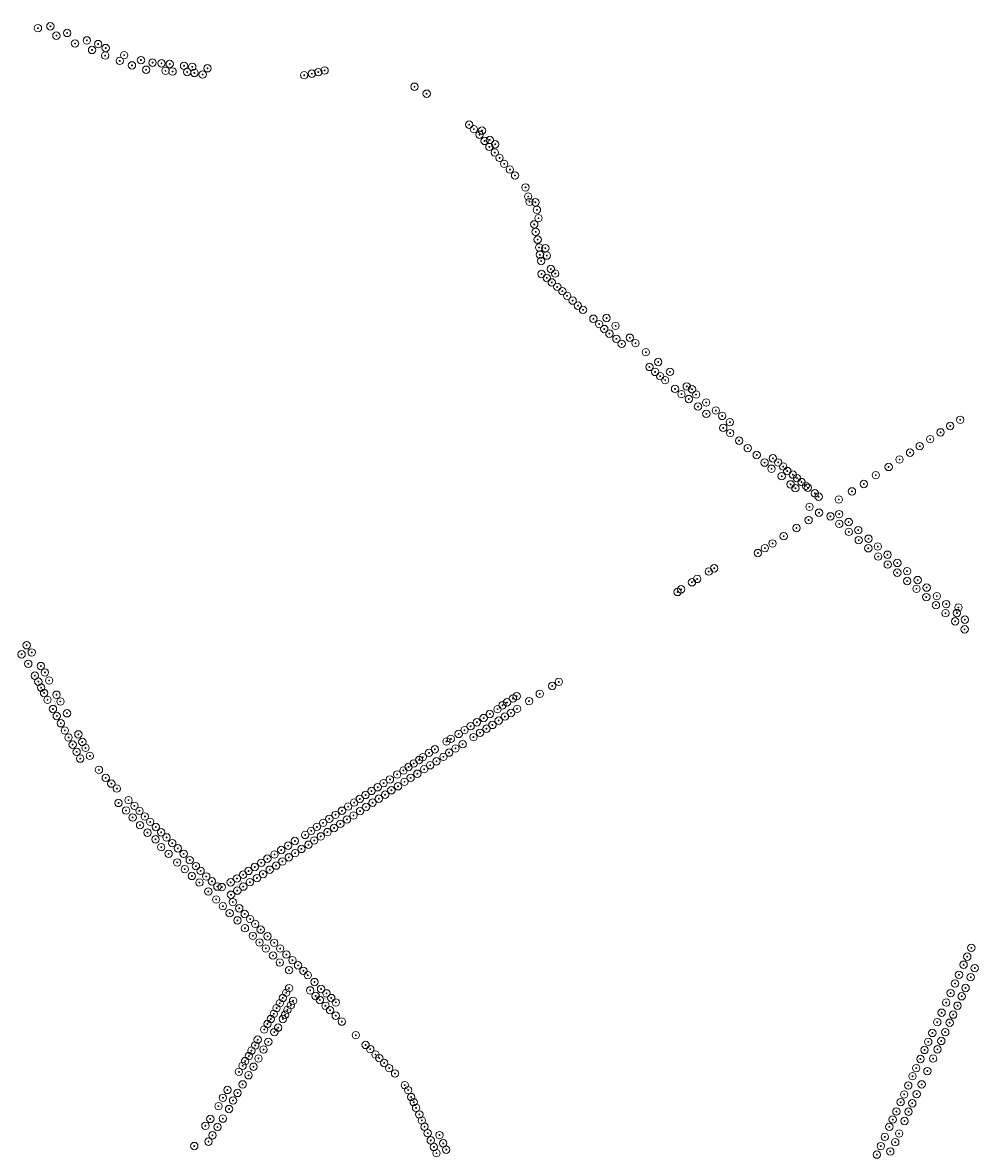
# Model space of a CAD drawing. Header units: metres. Extents: x 157686 to 160831, y 403691 to 406312.
# Tile 23 of 29: x 160049 to 160825, y 404289 to 405207. Entities that reach past the tile are written whole.
import ezdxf
from ezdxf.enums import TextEntityAlignment as Align

# ---------------------------------------------------------------- set-up
doc = ezdxf.new("R2010")
doc.units = ezdxf.units.M
doc.layers.add('B-WE-GR-BOOM-S', color=90, linetype='Continuous', lineweight=25)
doc.layers.add('B-WE-OG-TOPOGRAFIE-T35', color=7, linetype='Continuous', lineweight=35)
doc.styles.add('NLCS-ISO', font='NLCS-ISO.TTF')
doc.styles.add('NLCS-ISO-M200-T35', font='NLCS-ISO.TTF', dxfattribs={"height": 0.7})

# ---------------------------------------------------------------- blocks, each defined once
blk = doc.blocks.new('SGR-BOOM_GBKN-SO')
at = {"linetype": 'ByBlock', "lineweight": 18}
h = blk.add_hatch(color=0, dxfattribs=at)
h.dxf.hatch_style = 1
edge = h.paths.add_edge_path()
edge.add_arc((0, 0), 0.25, 0, 360)
at = {"color": 0, "linetype": 'ByBlock', "lineweight": 18}
for radius in [2, 0.25]:
    blk.add_circle((0, 0), radius, dxfattribs=at)
at = {"color": 0, "linetype": 'ByBlock', "lineweight": 18, "style": 'NLCS-ISO'}
blk.add_attdef('SOORT', (2.5, 0), '', height=1.5, dxfattribs=at)

msp = doc.modelspace()

# ---------------------------------------------------------------- block references
at = {"layer": 'B-WE-GR-BOOM-S', "xscale": 1.5, "yscale": 1.5, "zscale": 1.5}
for p in [(160071.29, 405204.35), (160061.19, 405202.81), (160076.18, 405196.75), (160084.94, 405198.95), (160091.32, 405190.36), (160100.94, 405192.91), (160110.09, 405189.93), (160116.25, 405186.69), (160105.16, 405185.14), (160115.82, 405180.58), (160131.27, 405180.9), (160144.93, 405176.89), (160127.68, 405176.23), (160137.6, 405172.62), (160149.17, 405169.1), (160154.32, 405174.82), (160161.59, 405174.27), (160164.84, 405168.17), (160168.27, 405173.73), (160170.62, 405167.63), (160179.91, 405172.28), (160182.45, 405167.21), (160186.6, 405171.45), (160198.97, 405170.23), (160289.03, 405167.15), (160294.13, 405168.42), (160188.35, 405166.47), (160195.05, 405165.19), (160277.57, 405164.59), (160283.77, 405165.88), (160367.19, 405155.29), (160377.05, 405149.58), (160411.59, 405124.44), (160415.4, 405120.81), (160420.01, 405116.28), (160422.05, 405119.59), (160424.17, 405111.2), (160428.03, 405106.38), (160428.39, 405112), (160432.78, 405108.47), (160432.4, 405101.76), (160436.29, 405097.41), (160440.09, 405092.62), (160444.69, 405087.93), (160448.89, 405083.14), (160457.45, 405073.46), (160459.55, 405066.08), (160460.65, 405061.78), (160465.43, 405061.35), (160466.67, 405055.23), (160467.96, 405048.48), (160464.53, 405043.42), (160465.63, 405037.33), (160467.26, 405031.03), (160468.41, 405024.62), (160473.51, 405024.04), (160469.15, 405018.76), (160470.11, 405013.66), (160474.7, 405018.05), (160470.35, 405003.12), (160477.97, 405007.15), (160481.52, 405003.45), (160474.72, 404999.87), (160478.68, 404996.3), (160483.23, 404992.64), (160487.33, 404989.17), (160491.16, 404985.34), (160495.66, 404981.48), (160499.96, 404977.39), (160504.13, 404973.98), (160512.52, 404966.76), (160523.27, 404967.34), (160517.21, 404962.38), (160521.4, 404958.39), (160530.55, 404960.96), (160525.55, 404954.63), (160531.23, 404950.43), (160542.17, 404951.33), (160546.78, 404946.86), (160535.51, 404946.33), (160555.19, 404939.55), (160565.24, 404931.59), (160558.1, 404927.56), (160562.7, 404923.52), (160566.84, 404920.01), (160574.78, 404923.6), (160570.88, 404916.81), (160588.37, 404911.76), (160578.88, 404909.73), (160584.13, 404905.51), (160590.11, 404901.51), (160592.68, 404909.44), (160596.01, 404905.22), (160597.56, 404895.37), (160604.22, 404898.71), (160612.02, 404892.14), (160604.33, 404889.49), (160617.22, 404887.77), (160623.49, 404882.64), (160810.61, 404884.66), (160618.09, 404878.04), (160623.65, 404873.84), (160794.65, 404874.41), (160802.52, 404879.61), (160630.95, 404867.7), (160786.23, 404868.85), (160637.93, 404861.56), (160645.26, 404856.05), (160769.85, 404857.94), (160777.7, 404863.17), (160651.69, 404849.85), (160658.43, 404853.32), (160662.66, 404850.01), (160666.78, 404846.62), (160752.46, 404846.31), (160761.29, 404852.38), (160657.25, 404844.88), (160665.55, 404838.77), (160670.11, 404842.99), (160674.61, 404840.08), (160677.99, 404837.2), (160742.07, 404839.65), (160672.8, 404832.16), (160676.68, 404829.01), (160681.67, 404834.07), (160685.18, 404830.95), (160686.81, 404829.45), (160732.29, 404832.45), (160692.48, 404824.93), (160695.6, 404822.16), (160711.96, 404819.85), (160722.65, 404826.46), (160688.1, 404813.9), (160695.91, 404809.15), (160687.43, 404803.14), (160705.15, 404806.16), (160712.29, 404808.03), (160712.34, 404800.11), (160719.98, 404801.56), (160677.57, 404796.72), (160720.14, 404793.54), (160727.79, 404795), (160658.13, 404784.18), (160667.16, 404790.02), (160728.14, 404786.82), (160736.09, 404788.02), (160743.67, 404781.65), (160646.21, 404776.37), (160651.93, 404780.34), (160735.95, 404780.25), (160743.98, 404773.49), (160751.55, 404775.02), (160610.72, 404763.96), (160751.71, 404766.99), (160759.52, 404768.33), (160596.95, 404755.33), (160606.28, 404761.3), (160759.51, 404760.42), (160767.44, 404761.67), (160776.05, 404754.43), (160580.96, 404744.76), (160583.88, 404746.89), (160592.63, 404752.61), (160767.55, 404753.66), (160775.12, 404747.28), (160783.36, 404748.28), (160783.08, 404740.59), (160791.63, 404741.33), (160790.92, 404733.99), (160798.69, 404727.45), (160799.28, 404734.9), (160807.93, 404727.63), (160809.17, 404732.14), (160806.49, 404720.89), (160814.36, 404722.22), (160814.22, 404714.38), (160052.03, 404701.42), (160047.92, 404694.08), (160056.15, 404695.62), (160053.36, 404686.41), (160063.51, 404684.56), (160058.67, 404676.74), (160061.52, 404671.88), (160066.86, 404679.37), (160070.34, 404672.82), (160484.4, 404671.68), (160063.82, 404667), (160066.17, 404662.65), (160468.94, 404661.98), (160479.12, 404668.35), (160068.95, 404657.1), (160076.27, 404661.25), (160079.46, 404655.73), (160438.71, 404652.65), (160442.34, 404655.06), (160447.18, 404658.16), (160450.22, 404660.1), (160460.29, 404656.07), (160073.39, 404649.61), (160076.44, 404643.97), (160084.81, 404646.17), (160428.32, 404645.59), (160434.6, 404649.53), (160440.68, 404643.51), (160445.6, 404646.41), (160450.57, 404649.76), (160079.79, 404638.04), (160412.78, 404635.65), (160417.9, 404638.83), (160423.39, 404642.3), (160430.48, 404636.68), (160435.57, 404640.19), (160083.04, 404632.16), (160086.09, 404626.54), (160094.05, 404629.04), (160396.75, 404625.35), (160403.07, 404629.39), (160407.79, 404632.41), (160415.08, 404626.83), (160420.43, 404630.35), (160425.64, 404633.66), (160089.4, 404620.69), (160097.26, 404622.88), (160099.83, 404618.05), (160383.71, 404616.87), (160393.14, 404623.28), (160400.48, 404617.59), (160406.28, 404621.02), (160092.64, 404614.84), (160095.57, 404609.35), (160103.4, 404611.54), (160370.91, 404608.21), (160373.96, 404610.5), (160378.97, 404613.99), (160385.07, 404607.13), (160390.68, 404610.78), (160395.31, 404614.21), (160110.76, 404600.2), (160358.2, 404599.7), (160362.38, 404602.54), (160366.53, 404605.4), (160375.03, 404600.73), (160379.9, 404603.93), (160116.27, 404593.74), (160120.84, 404589.02), (160342.05, 404589.38), (160347.22, 404592.44), (160353.12, 404596.51), (160359.06, 404590.48), (160364.03, 404593.72), (160369.52, 404597.06), (160125.35, 404584.99), (160327.41, 404579.82), (160332.22, 404583.05), (160337.28, 404586.06), (160343.3, 404580.03), (160348.37, 404583.59), (160353.79, 404586.87), (160126.7, 404573.3), (160134.76, 404575.56), (160139.58, 404570.96), (160313.26, 404570.37), (160318.16, 404573.61), (160322.67, 404576.51), (160327.77, 404570.03), (160333.13, 404573.54), (160338.17, 404576.78), (160132.8, 404567.2), (160138.15, 404561.54), (160143.65, 404566.96), (160148.09, 404562.38), (160302.99, 404563.73), (160308.25, 404567.01), (160317.64, 404563.15), (160322.94, 404566.69), (160144.15, 404555.24), (160152.43, 404557.94), (160157, 404553.79), (160287.87, 404553.84), (160292.92, 404557.14), (160297.97, 404560.48), (160301.82, 404552.98), (160306.9, 404556.28), (160312.31, 404559.91), (160150.16, 404549.18), (160156.7, 404543.75), (160161.34, 404549.45), (160165.73, 404545.33), (160270, 404542.42), (160278.32, 404547.33), (160283.29, 404550.7), (160285.71, 404542.79), (160291.03, 404546.14), (160296.44, 404549.66), (160161.4, 404537.4), (160170.37, 404540.59), (160174.9, 404536.43), (160258.93, 404535.08), (160264.48, 404538.61), (160275.32, 404535.93), (160281.07, 404539.4), (160167.4, 404532), (160174.4, 404525), (160179.61, 404531.96), (160184.53, 404526.9), (160242.68, 404524.7), (160247.64, 404528.03), (160253.4, 404531.43), (160259.84, 404525.81), (160265.05, 404529.09), (160270.14, 404532.49), (160180.5, 404519.5), (160189.6, 404521.95), (160193.39, 404518.16), (160227.98, 404515.04), (160232.35, 404518.05), (160237.37, 404521.26), (160244.12, 404515.53), (160249.52, 404519.07), (160254.73, 404522.4), (160186.3, 404514), (160192.41, 404508.61), (160197.98, 404513.55), (160202.55, 404509.61), (160217.79, 404508.81), (160222.92, 404511.9), (160233.44, 404508.88), (160239.19, 404512.28), (160199.64, 404501.32), (160207.02, 404505.35), (160210.61, 404504.97), (160218.09, 404498.77), (160223.21, 404502.1), (160228.08, 404505.35), (160206, 404494.9), (160211.5, 404489.4), (160219.59, 404492.76), (160224.79, 404487.71), (160217, 404483.7), (160229.21, 404483.1), (160233.68, 404478.92), (160223.3, 404477.9), (160229.4, 404471.5), (160237.7, 404475.09), (160242.18, 404470.39), (160235.8, 404465.4), (160241.3, 404460), (160247.81, 404464.94), (160253.19, 404459.73), (160246.4, 404455.1), (160258.05, 404455.01), (160819.65, 404455.62), (160252.2, 404449.3), (160257.7, 404443.6), (160263.08, 404450.13), (160267.98, 404445.52), (160272.55, 404441.38), (160813.37, 404441.89), (160816.37, 404448.43), (160265.23, 404437.41), (160276.89, 404436.97), (160280.43, 404433.35), (160809.62, 404433.71), (160822.38, 404439.12), (160285.9, 404427.8), (160806.37, 404426.61), (160815, 404422.98), (160819.12, 404431.73), (160260.16, 404414.84), (160262.91, 404419.02), (160265.25, 404422.81), (160282.41, 404421.01), (160286.82, 404416.47), (160291.26, 404422.16), (160295.7, 404418.58), (160299.58, 404414.8), (160802.82, 404418.84), (160811.84, 404416.21), (160255.1, 404406.61), (160257.77, 404410.64), (160264.01, 404405.16), (160266.69, 404408.94), (160268.5, 404412.57), (160290.24, 404413.21), (160294.81, 404408.52), (160298.54, 404404.9), (160303.25, 404411.23), (160799.28, 404411.11), (160808.48, 404408.58), (160250.38, 404397.75), (160252.82, 404401.95), (160260.12, 404397.77), (160262.09, 404401.29), (160303.17, 404400.48), (160308.15, 404395.66), (160795.51, 404402.88), (160804.97, 404401.33), (160245.06, 404389.24), (160247.66, 404393.72), (160253.28, 404387.14), (160256.38, 404390.76), (160787.97, 404386.43), (160791.97, 404395.16), (160798.5, 404387.12), (160802.04, 404394.77), (160239.76, 404380.96), (160248.41, 404379.25), (160319.48, 404384.59), (160784.66, 404379.2), (160795.25, 404379.93), (160234.68, 404372.09), (160237.8, 404376.3), (160244.56, 404372.92), (160327.47, 404376.69), (160331.24, 404373.26), (160335.49, 404368.9), (160781.64, 404372.61), (160792.12, 404373.13), (160227.5, 404359.7), (160229.56, 404363.59), (160232.57, 404367.66), (160236.37, 404359), (160240.4, 404365.71), (160338.6, 404365.93), (160342.51, 404362.03), (160778.29, 404365.29), (160788.57, 404365.62), (160224.5, 404354.8), (160232.36, 404352.05), (160346.63, 404357.89), (160351.36, 404353.47), (160771.88, 404351.28), (160774.88, 404357.83), (160783.92, 404355.46), (160227.53, 404344.64), (160359.25, 404344.03), (160768.43, 404343.74), (160779.3, 404344.66), (160211.51, 404333.78), (160215.17, 404340.11), (160219.74, 404331.55), (160223.43, 404337.68), (160362.05, 404340), (160364.47, 404334.36), (160765.1, 404336.47), (160775.24, 404336.77), (160207.88, 404326.95), (160216.49, 404324.62), (160366.54, 404330.15), (160368.45, 404325.55), (160758.73, 404322.55), (160762.2, 404330.15), (160768.64, 404322.46), (160771.67, 404329.26), (160201.26, 404316.55), (160211.41, 404316.84), (160371.11, 404320.24), (160373.17, 404315.34), (160755.75, 404316.05), (160765.42, 404314.89), (160197.27, 404311.02), (160207.1, 404310.02), (160375.28, 404310.25), (160377.89, 404304.96), (160753.04, 404310.14), (160760.98, 404304.7), (160188.24, 404294.54), (160199.82, 404298.12), (160203.05, 404303.24), (160380.37, 404299.17), (160387.48, 404303.45), (160390.55, 404296.74), (160746.06, 404294.51), (160749.3, 404301.96), (160757.85, 404297.63), (160382.93, 404293.8), (160385.04, 404288.78), (160392.96, 404291.61), (160742.86, 404287.57), (160753.8, 404290.15)]:
    msp.add_blockref('SGR-BOOM_GBKN-SO', p, dxfattribs=at)

# ---------------------------------------------------------------- texts
at = {"layer": 'B-WE-OG-TOPOGRAFIE-T35', "style": 'NLCS-ISO-M200-T35'}
for s, rotation, p in [('Martemanshurk', 298.7, (160074.67, 404655.55)), ('Lobbenhoef', 36.8, (160224.95, 404507.9)), ('Martemanshurk', 316, (160295.78, 404412.95))]:
    msp.add_text(s, height=0.7, rotation=rotation, dxfattribs=at).set_placement(p, align=Align.MIDDLE)

doc.saveas('drawing.dxf')
